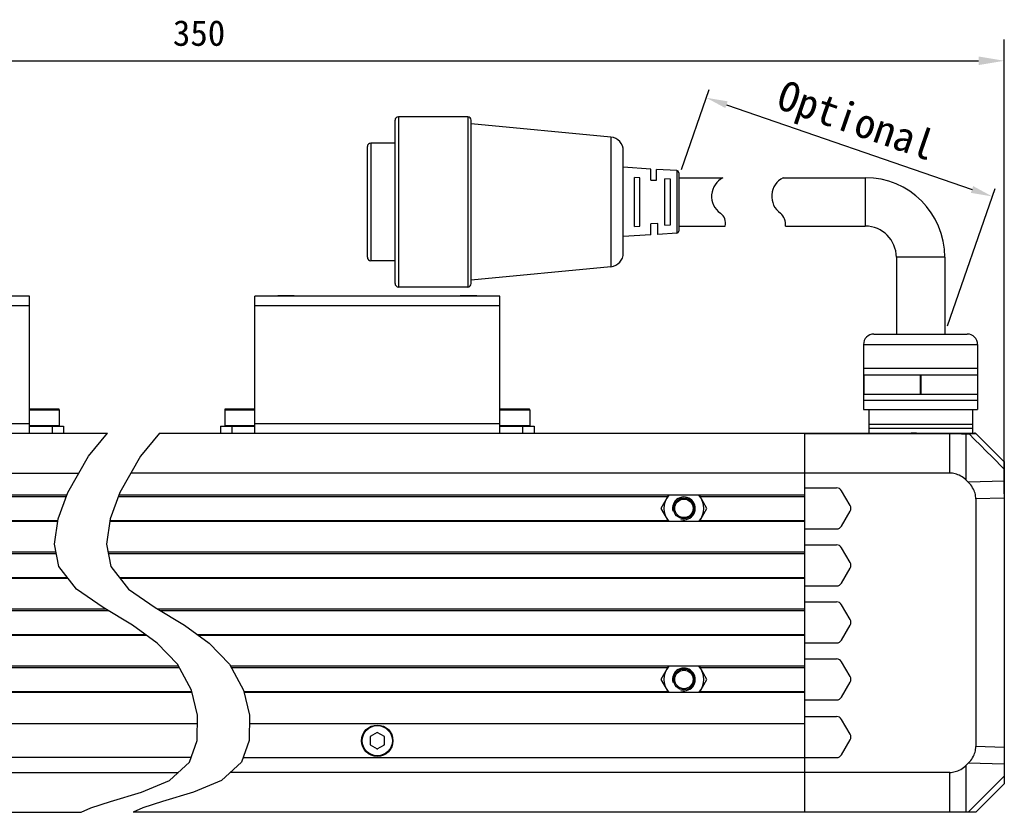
# Model space of a CAD drawing. Header units: millimetres. Extents: x 47 to 603, y 225 to 507.
# Tile 4 of 6: x 277 to 392, y 317 to 409. Entities that reach past the tile are written whole.
import ezdxf

# ---------------------------------------------------------------- set-up
doc = ezdxf.new("R2010")
doc.units = ezdxf.units.MM
doc.header["$LTSCALE"] = 46.255
doc.header["$PDMODE"] = 3
doc.header["$PDSIZE"] = 8
doc.layers.get('0').update_dxf_attribs({"linetype": 'CONTINUOUS'})
doc.layers.get('Defpoints').update_dxf_attribs({"linetype": 'CONTINUOUS'})
doc.layers.add('00_COMPONENTS', color=7, linetype='CONTINUOUS')
doc.layers.add('51__DRAFT_DIMS', color=7, linetype='CONTINUOUS')
doc.layers.add('标注', color=3, linetype='CONTINUOUS', lineweight=25)
doc.layers.add('粗实线', color=7, linetype='CONTINUOUS', lineweight=30)
doc.styles.get("Standard").update_dxf_attribs({"font": 'simfang.ttf'})
doc.dimstyles.new('CST Standard', dxfattribs={"dimtxt": 3.5, "dimasz": 2.5, "dimexe": 1, "dimexo": 1, "dimgap": 0.6, "dimtad": 1, "dimtoh": 1, "dimdsep": 46, "dimtxsty": 'STANDARD', "dimcen": -2.5, "dimdle": 5, "dimadec": 1, "dimazin": 2, "dimtfac": 1, "dimtofl": 0, "dimtmove": 0, "dimatfit": 0, "dimfxl": 1, "dimtolj": 1, "dimarcsym": 0})
doc.dimstyles.new('DIMSTYLE_1', dxfattribs={"dimtxt": 3, "dimasz": 3, "dimexe": 2.5, "dimexo": 0.5, "dimgap": 0.75, "dimtad": 1, "dimlfac": 1.5, "dimdsep": 46, "dimtxsty": 'STANDARD', "dimblk": '_FILLED', "dimblk1": '_FILLED', "dimblk2": '_FILLED', "dimcen": 0.09, "dimclrt": 3, "dimazin": 2, "dimtp": 0.5, "dimtm": 0.5, "dimtfac": 1, "dimtofl": 0, "dimtmove": 0, "dimatfit": 3, "dimldrblk": '_FILLED', "dimfxl": 1, "dimtolj": 1, "dimarcsym": 0})

# ---------------------------------------------------------------- blocks, each defined once
blk = doc.blocks.new('_FILLED')
at = {"color": 0, "linetype": 'ByBlock'}
blk.add_solid([(0, 0), (-1, 0.167), (-1, -0.167)], dxfattribs=at)
blk = doc.blocks.new('*D12')
at = {"layer": '51__DRAFT_DIMS', "color": 0, "lineweight": -2}
for p, q in [((203.34, 353.93), (203.34, 407.05)), ((391.7, 353.93), (391.7, 407.05)), ((206.34, 404.55), (388.7, 404.55))]:
    blk.add_line(p, q, dxfattribs=at)
at = {"layer": 'Defpoints', "color": 0}
for p in [(391.7, 404.55), (203.34, 353.43), (391.7, 353.43)]:
    blk.add_point(p, dxfattribs=at)
at = {"layer": '51__DRAFT_DIMS', "color": 0, "linetype": 'ByBlock', "lineweight": -2, "xscale": 3, "yscale": 3, "zscale": 3, "rotation": 180}
blk.add_blockref('_FILLED', (203.34, 404.55), dxfattribs=at)
at = {"layer": '51__DRAFT_DIMS', "color": 0, "linetype": 'ByBlock', "lineweight": -2, "xscale": 3, "yscale": 3, "zscale": 3}
blk.add_blockref('_FILLED', (391.7, 404.55), dxfattribs=at)
at = {"layer": '51__DRAFT_DIMS', "color": 3, "insert": (297.52, 409.3), "char_height": 3, "attachment_point": 2, "line_spacing_factor": 0.9}
blk.add_mtext('\\A1;350', dxfattribs=at)
blk = doc.blocks.new('*D11')
at = {"layer": 'Defpoints', "color": 0}
for p in [(353.61, 390.89), (390.29, 388.69), (384.74, 372.6)]:
    blk.add_point(p, dxfattribs=at)
at = {"layer": '标注', "color": 0, "linetype": 'Continuous', "lineweight": -2, "ltscale": 3}
for p, q in [((353.94, 391.83), (357.17, 401.18)), ((359.2, 399.42), (387.93, 389.51)), ((385.06, 373.55), (390.62, 389.64))]:
    blk.add_line(p, q, dxfattribs=at)
at = {"layer": '标注', "color": 0}
for points in [[(359.34, 399.81), (359.07, 399.03), (356.84, 400.23)], [(387.79, 389.11), (388.06, 389.9), (390.29, 388.69)]]:
    blk.add_solid(points, dxfattribs=at)
at = {"layer": '标注', "color": 7, "insert": (374.27, 397.14), "char_height": 3.5, "attachment_point": 5, "rotation": 340.9636}
blk.add_mtext('\\A1;Optional', dxfattribs=at)

msp = doc.modelspace()

# ---------------------------------------------------------------- linework, layer by layer
msp.add_line((388.580341, 371.387836), (388.580341, 363.764726))
at = {"color": 4}
for p, q in [((284.59858, 358.328669), (286.811964, 361.024582)), ((292.893385, 361.024582), (290.680001, 358.328669)), ((282.157591, 354.078238), (284.59858, 358.328669)), ((290.680001, 358.328669), (288.239012, 354.078238)), ((281.03734, 351.005051), (282.157591, 354.078238)), ((288.239012, 354.078238), (287.118761, 351.005051)), ((280.62096, 348.057705), (281.03734, 351.005051)), ((287.118761, 351.005051), (286.702381, 348.057705)), ((281.116943, 345.440863), (280.62096, 348.057705)), ((286.702381, 348.057705), (287.198365, 345.440863)), ((283.189917, 342.786236), (281.116943, 345.440863)), ((287.198365, 345.440863), (289.271338, 342.786236)), ((286.318357, 340.620776), (283.189917, 342.786236)), ((289.271338, 342.786236), (292.399778, 340.620776)), ((289.754318, 338.57259), (286.318357, 340.620776)), ((292.399778, 340.620776), (295.835739, 338.57259)), ((292.637861, 336.474626), (289.754318, 338.57259)), ((295.835739, 338.57259), (298.719282, 336.474626)), ((294.980984, 333.996129), (292.637861, 336.474626)), ((298.719282, 336.474626), (301.062405, 333.996129)), ((296.622591, 330.975863), (294.980984, 333.996129)), ((301.062405, 333.996129), (302.704013, 330.975863)), ((297.32537, 328.056902), (296.622591, 330.975863)), ((302.704013, 330.975863), (303.406791, 328.056902)), ((297.302851, 325.100717), (297.32537, 328.056902)), ((303.406791, 328.056902), (303.384272, 325.100717)), ((296.414462, 322.546618), (297.302851, 325.100717)), ((303.384272, 325.100717), (302.495883, 322.546618)), ((294.077519, 320.394713), (296.414462, 322.546618)), ((302.495883, 322.546618), (300.158941, 320.394713)), ((290.800062, 319.027853), (294.077519, 320.394713)), ((300.158941, 320.394713), (296.881483, 319.027853)), ((287.152699, 317.967769), (290.800062, 319.027853)), ((296.881483, 319.027853), (293.23412, 317.967769)), ((284.843174, 317.212649), (287.152699, 317.967769)), ((293.23412, 317.967769), (290.924595, 317.212649)), ((283.723463, 316.691249), (284.843174, 317.212649)), ((290.924595, 317.212649), (289.804884, 316.691249))]:
    msp.add_line(p, q, dxfattribs=at)
at = {"layer": '00_COMPONENTS', "color": 7}
for p, q in [((277.676554, 377.024582), (249.009887, 377.024582)), ((277.676554, 361.024582), (277.676554, 377.024582)), ((304.034405, 361.024582), (304.034405, 377.024582)), ((332.701072, 377.024582), (304.034405, 377.024582)), ((306.767756, 377.092182), (306.701072, 377.025497)), ((306.76774, 377.092182), (308.634403, 377.092182)), ((308.634387, 377.092182), (308.701072, 377.025497)), ((328.101089, 377.092182), (328.034405, 377.025497)), ((328.101074, 377.092182), (329.967736, 377.092182)), ((329.967721, 377.092182), (330.034405, 377.025497)), ((332.701072, 361.024582), (332.701072, 377.024582)), ((281.109887, 363.824582), (277.676554, 363.824582)), ((281.176554, 363.757916), (281.176554, 361.891249)), ((300.534405, 363.757916), (300.534405, 361.891249)), ((304.034405, 363.824582), (300.601072, 363.824582)), ((336.134405, 363.824582), (332.701072, 363.824582)), ((336.201072, 363.757916), (336.201072, 361.891249)), ((277.676554, 361.824582), (281.676554, 361.824582)), ((281.676554, 361.824582), (281.676554, 361.024582)), ((300.034405, 361.824582), (300.034405, 361.024582)), ((300.034405, 361.824582), (304.034405, 361.824582)), ((332.701072, 361.824582), (336.701072, 361.824582)), ((336.701072, 361.824582), (336.701072, 361.024582)), ((206.676554, 361.024582), (286.811964, 361.024582)), ((292.893385, 361.024582), (388.233613, 361.024582)), ((368.367738, 316.691249), (368.367738, 361.024582)), ((387.973568, 361.58117), (375.838103, 361.58117)), ((380.108703, 361.024582), (380.79771, 361.036724)), ((380.79771, 361.036724), (381.413414, 361.047328)), ((391.6614, 357.691249), (391.701072, 357.691249)), ((391.701072, 357.691249), (391.701072, 320.024582)), ((209.711853, 356.357916), (283.466792, 356.357916)), ((385.332439, 356.357916), (289.548213, 356.357916)), ((387.484408, 355.272209), (387.220868, 355.528441)), ((282.040826, 353.757916), (213.34322, 353.757916)), ((368.367738, 353.757916), (288.122247, 353.757916)), ((352.418599, 353.757916), (351.533328, 352.224582)), ((356.921931, 352.224582), (356.03666, 353.757916)), ((368.367738, 354.624582), (372.086998, 354.624582)), ((373.665089, 352.557916), (372.664348, 354.291249)), ((388.367738, 353.341424), (388.367738, 324.374408)), ((351.533328, 352.224582), (352.418599, 350.691249)), ((356.03666, 350.691249), (356.921931, 352.224582)), ((372.664348, 350.157916), (373.665089, 351.891249)), ((280.993008, 350.691249), (213.34322, 350.691249)), ((368.367738, 350.691249), (287.074429, 350.691249)), ((368.367738, 349.824582), (372.086998, 349.824582)), ((368.367738, 347.957916), (372.086998, 347.957916)), ((280.804137, 347.091249), (213.34322, 347.091249)), ((368.367738, 347.091249), (286.885558, 347.091249)), ((373.665089, 345.891249), (372.664348, 347.624582)), ((372.664348, 343.491249), (373.665089, 345.224582)), ((282.222904, 344.024582), (213.34322, 344.024582)), ((368.367738, 344.024582), (288.304325, 344.024582)), ((368.367738, 343.157916), (372.086998, 343.157916)), ((368.367738, 341.291249), (372.086998, 341.291249)), ((373.665089, 339.224582), (372.664348, 340.957916)), ((286.647484, 340.424582), (213.34322, 340.424582)), ((368.367738, 340.424582), (292.728906, 340.424582)), ((372.664348, 336.824582), (373.665089, 338.557916)), ((291.423825, 337.357916), (213.34322, 337.357916)), ((368.367738, 337.357916), (297.505246, 337.357916)), ((368.367738, 336.491249), (372.086998, 336.491249)), ((368.367738, 334.624582), (372.086998, 334.624582)), ((373.665089, 332.557916), (372.664348, 334.291249)), ((295.11046, 333.757916), (213.34322, 333.757916)), ((368.367738, 333.757916), (301.191882, 333.757916)), ((352.418599, 333.757916), (351.533328, 332.224582)), ((356.921931, 332.224582), (356.03666, 333.757916)), ((351.533328, 332.224582), (352.418599, 330.691249)), ((356.03666, 330.691249), (356.921931, 332.224582)), ((372.664348, 330.157916), (373.665089, 331.891249)), ((296.691116, 330.691249), (213.34322, 330.691249)), ((368.367738, 330.691249), (302.772537, 330.691249)), ((368.367738, 329.824582), (372.086998, 329.824582)), ((368.367738, 327.891249), (372.086998, 327.891249)), ((373.665089, 325.824582), (372.664348, 327.557916)), ((297.317506, 327.024582), (213.34322, 327.024582)), ((368.367738, 327.024582), (303.398927, 327.024582)), ((318.367738, 326.022958), (317.534405, 325.541833)), ((319.201072, 325.541833), (318.367738, 326.022958)), ((317.534405, 325.541833), (317.534405, 324.579582)), ((319.201072, 324.579582), (319.201072, 325.541833)), ((372.664348, 323.424582), (373.665089, 325.157916)), ((317.534405, 324.579582), (318.367738, 324.098457)), ((318.367738, 324.098457), (319.201072, 324.579582)), ((296.6039, 323.091249), (209.623961, 323.091249)), ((302.685322, 323.091249), (372.086998, 323.091249)), ((209.711853, 321.357916), (295.123545, 321.357916)), ((385.332439, 321.357916), (301.204967, 321.357916)), ((387.220868, 322.18739), (387.484408, 322.443622)), ((391.701072, 320.024582), (388.367738, 316.691249)), ((206.676554, 316.691249), (283.723463, 316.691249)), ((388.367738, 316.691249), (289.804884, 316.691249))]:
    msp.add_line(p, q, dxfattribs=at)
at = {"layer": '00_COMPONENTS', "color": 4}
for p, q in [((306.867738, 377.092182), (306.867738, 377.024582)), ((308.534405, 377.092182), (308.534405, 377.024582)), ((328.201072, 377.092182), (328.201072, 377.024582)), ((329.867738, 377.092182), (329.867738, 377.024582)), ((277.676554, 375.891249), (249.009887, 375.891249)), ((332.701072, 375.891249), (304.034405, 375.891249)), ((277.676554, 363.757916), (281.176554, 363.757916)), ((300.534405, 363.757916), (304.034405, 363.757916)), ((332.701072, 363.757916), (336.201072, 363.757916)), ((249.009887, 362.157916), (277.676554, 362.157916)), ((281.176554, 361.891249), (277.676554, 361.891249)), ((280.34322, 361.824582), (280.34322, 361.024582)), ((304.034405, 361.891249), (300.534405, 361.891249)), ((301.367738, 361.824582), (301.367738, 361.024582)), ((304.034405, 362.157916), (332.701072, 362.157916)), ((336.201072, 361.891249), (332.701072, 361.891249)), ((335.367738, 361.824582), (335.367738, 361.024582)), ((368.367738, 360.966004), (385.332439, 360.966004)), ((385.332439, 356.357916), (385.332439, 361.024582)), ((385.332439, 360.966004), (385.461853, 360.965829)), ((385.984071, 360.963447), (386.359115, 360.959323)), ((386.359115, 360.959323), (386.691594, 360.953884)), ((387.220868, 360.941119), (387.573622, 360.941119)), ((387.220868, 355.528441), (387.220868, 360.941119)), ((387.573622, 360.941119), (388.276553, 360.961879)), ((388.231105, 361.024582), (388.248312, 361.0238)), ((388.276553, 360.961879), (388.297201, 360.96241)), ((388.297201, 360.96241), (388.353635, 360.964176)), ((388.353635, 360.964176), (388.370303, 360.964473)), ((388.370303, 360.964473), (388.374683, 360.966354)), ((391.701072, 355.38913), (387.484408, 355.272209)), ((229.36934, 353.624582), (281.992222, 353.624582)), ((288.073644, 353.624582), (352.341619, 353.624582)), ((356.11364, 353.624582), (368.367738, 353.624582)), ((391.701072, 353.433851), (388.367738, 353.341424)), ((229.36934, 350.824582), (281.011844, 350.824582)), ((287.093266, 350.824582), (352.341619, 350.824582)), ((356.11364, 350.824582), (368.367738, 350.824582)), ((213.34322, 346.957916), (280.829408, 346.957916)), ((286.91083, 346.957916), (368.367738, 346.957916)), ((213.34322, 344.157916), (282.118785, 344.157916)), ((288.200207, 344.157916), (368.367738, 344.157916)), ((213.34322, 340.291249), (286.871159, 340.291249)), ((292.952581, 340.291249), (368.367738, 340.291249)), ((213.34322, 337.491249), (291.240565, 337.491249)), ((297.321986, 337.491249), (368.367738, 337.491249)), ((229.36934, 333.624582), (295.182931, 333.624582)), ((301.264352, 333.624582), (352.341619, 333.624582)), ((356.11364, 333.624582), (368.367738, 333.624582)), ((229.36934, 330.824582), (296.659014, 330.824582)), ((302.740435, 330.824582), (352.341619, 330.824582)), ((356.11364, 330.824582), (368.367738, 330.824582)), ((391.701072, 324.28198), (388.367738, 324.374408)), ((385.332439, 316.691249), (385.332439, 321.357916)), ((387.220868, 316.691249), (387.220868, 322.18739)), ((391.701072, 322.326702), (387.484408, 322.443622)), ((391.701072, 320.907913), (387.484408, 316.691249))]:
    msp.add_line(p, q, dxfattribs=at)
for points in [[(385.461853, 360.965829), (385.591761, 360.965523), (385.72196, 360.965035), (385.853087, 360.964396), (385.984071, 360.963447)], [(386.691594, 360.953884), (386.880605, 360.949702), (386.96464, 360.948012), (387.040562, 360.946024), (387.108167, 360.943805), (387.168186, 360.942066), (387.220868, 360.941119)], [(387.107563, 361.024582), (387.122233, 361.023472), (387.13674, 361.020154), (387.150923, 361.014664), (387.164625, 361.007063), (387.177694, 360.997437), (387.189983, 360.985891), (387.201358, 360.972555), (387.211691, 360.957575), (387.220868, 360.941119)], [(387.460316, 361.024582), (387.474986, 361.023472), (387.489493, 361.020154), (387.503676, 361.014664), (387.517378, 361.007064), (387.530447, 360.997437), (387.542736, 360.985892), (387.554111, 360.972555), (387.564445, 360.957576), (387.573622, 360.941119)], [(391.701072, 356.808345), (390.277107, 358.233438), (389.58318, 358.928171), (388.90129, 359.611029), (388.231438, 360.282012), (387.573622, 360.941119)], [(388.248312, 361.0238), (388.265385, 361.02146), (388.28219, 361.017581), (388.298595, 361.012192), (388.314472, 361.005335), (388.329698, 360.997065), (388.344152, 360.987447), (388.357723, 360.976554), (388.370303, 360.964473)], [(389.533411, 359.807889), (389.154353, 360.184846), (388.76665, 360.570375), (388.370303, 360.964473)], [(391.6614, 357.691249), (391.318582, 358.032288), (390.971026, 358.378021), (390.618731, 358.728448), (390.262998, 359.082276), (389.533411, 359.807889)]]:
    msp.add_lwpolyline(points, dxfattribs=at)
at = {"layer": '00_COMPONENTS', "color": 7}
for points in [[(389.351687, 359.994127), (388.967369, 360.376579), (388.587037, 360.755048), (388.374683, 360.966354)], [(391.665448, 357.691249), (391.333057, 358.022113), (390.928812, 358.424483), (390.528553, 358.82287), (390.132279, 359.217273), (389.351687, 359.994127)], [(387.220868, 355.528441), (387.066491, 355.668294), (386.911163, 355.794529), (386.754884, 355.907147), (386.597336, 356.005656), (386.438838, 356.090547), (386.280339, 356.163294), (386.122113, 356.224009), (385.963888, 356.27258), (385.805794, 356.310142), (385.647877, 356.337075), (385.490092, 356.352999), (385.332439, 356.357916)], [(388.367738, 353.341424), (388.362436, 353.504512), (388.345415, 353.667406), (388.316675, 353.830104), (388.276612, 353.992658), (388.224829, 354.155016), (388.160142, 354.317033), (388.082683, 354.47901), (387.992319, 354.640645), (387.887467, 354.800887), (387.767602, 354.959387), (387.633248, 355.116494), (387.484408, 355.272209)], [(387.484408, 322.443622), (387.633249, 322.599336), (387.767605, 322.756447), (387.887475, 322.914955), (387.992334, 323.075214), (388.082707, 323.236871), (388.160171, 323.398865), (388.224857, 323.560895), (388.276635, 323.723264), (388.316694, 323.885814), (388.345428, 324.048496), (388.362443, 324.211361), (388.367738, 324.374408)], [(385.332439, 321.357916), (385.490092, 321.362832), (385.647877, 321.378756), (385.805794, 321.405689), (385.963888, 321.443251), (386.122113, 321.491822), (386.280339, 321.552537), (386.438838, 321.625284), (386.597336, 321.710176), (386.754884, 321.808685), (386.911163, 321.921302), (387.066491, 322.047537), (387.220868, 322.18739)]]:
    msp.add_lwpolyline(points, dxfattribs=at)
for centre, radius in [((354.227629, 352.224582), 1.214), ((354.227629, 352.224582), 1.080667), ((354.227629, 332.224582), 1.214), ((354.227629, 332.224582), 1.080667), ((318.367738, 325.057916), 1.833333)]:
    msp.add_circle(centre, radius, dxfattribs=at)
at = {"layer": '00_COMPONENTS', "color": 4}
msp.add_circle((318.367738, 325.057916), 1.766667, dxfattribs=at)
at = {"layer": '00_COMPONENTS', "color": 7}
for centre, radius, start, end in [((281.109887, 363.757916), 0.066667, 0, 90), ((300.601072, 363.757916), 0.066667, 90, 180), ((336.134405, 363.757916), 0.066667, 0, 90), ((281.109887, 361.891249), 0.066667, 270, 0), ((300.601072, 361.891249), 0.066667, 180, 270), ((336.134405, 361.891249), 0.066667, 270, 0), ((388.233613, 360.824582), 0.2, 45.14210747, 89.99999995), ((354.227629, 352.224582), 2.333333, 138.90565966, 221.09434034), ((354.227629, 352.224582), 2.333333, 318.90565966, 41.09434034), ((372.086998, 353.957916), 0.666667, 30, 90), ((373.087738, 352.224582), 0.666667, 330, 30), ((372.086998, 350.491249), 0.666667, 270, 330), ((372.086998, 347.291249), 0.666667, 30, 90), ((373.087738, 345.557916), 0.666667, 330, 30), ((372.086998, 343.824582), 0.666667, 270, 330), ((372.086998, 340.624582), 0.666667, 30, 90), ((373.087738, 338.891249), 0.666667, 330, 30), ((372.086998, 337.157916), 0.666667, 270, 330), ((372.086998, 333.957916), 0.666667, 30, 90), ((354.227629, 332.224582), 2.333333, 138.90565966, 221.09434034), ((354.227629, 332.224582), 2.333333, 318.90565966, 41.09434034), ((373.087738, 332.224582), 0.666667, 330, 30), ((372.086998, 330.491249), 0.666667, 270, 330), ((372.086998, 327.224582), 0.666667, 30, 90), ((318.367738, 325.057916), 0.933333, 87.02337069, 93.56599281), ((318.367738, 325.057916), 0.933333, 147.57064843, 153.23449942), ((318.367738, 325.057916), 0.933333, 27.89716756, 33.56599281), ((373.087738, 325.491249), 0.666667, 330, 30), ((318.367738, 325.057916), 0.933333, 207.79183564, 212.9067657), ((318.367738, 325.057916), 0.933333, 267.5745112, 272.9067657), ((318.367738, 325.057916), 0.933333, 328.11507585, 333.23449942), ((372.086998, 323.757916), 0.666667, 270, 330)]:
    msp.add_arc(centre, radius, start, end, dxfattribs=at)
at = {"layer": '00_COMPONENTS', "color": 4}
for centre in [(354.227629, 352.224582), (354.227629, 332.224582)]:
    msp.add_arc(centre, 1.333333, 255, 195, dxfattribs=at)
at = {"layer": '粗实线', "color": 7, "linetype": 'Continuous'}
for p, q in [((320.444176, 378.508499), (320.444176, 397.599251)), ((320.848691, 398.003767), (320.848691, 378.103984)), ((328.939001, 398.003767), (320.848691, 398.003767)), ((328.939001, 398.003767), (328.939001, 378.103984)), ((329.343517, 378.508499), (329.343517, 397.599251)), ((345.677783, 395.636648), (329.343517, 397.194736)), ((345.677783, 395.636648), (345.677783, 380.471103)), ((317.208052, 381.581627), (317.208052, 394.526123)), ((317.612567, 394.930639), (317.612567, 381.177112)), ((320.444176, 394.930639), (317.612567, 394.930639)), ((347.142199, 382.081853), (347.142199, 394.025897)), ((350.378323, 391.896773), (347.142199, 392.09903)), ((350.378323, 390.607134), (350.378323, 391.896746)), ((353.386878, 391.708738), (351.025548, 391.856321)), ((351.025548, 390.591706), (351.025548, 391.856295)), ((353.386878, 391.708738), (353.386878, 384.399013)), ((348.436649, 385.181815), (348.436649, 390.925935)), ((349.083874, 390.885484), (348.436649, 390.925935)), ((349.083874, 385.222267), (349.083874, 390.885484)), ((350.378323, 390.607134), (351.025548, 390.591706)), ((351.996385, 385.3437), (351.996385, 390.76405)), ((352.64235, 390.723678), (351.996385, 390.76405)), ((352.64235, 385.384073), (352.64235, 390.723678)), ((353.614447, 391.466501), (353.614447, 384.641249)), ((353.614447, 390.885484), (358.791817, 390.885484)), ((357.634905, 390.885484), (358.799016, 390.885484)), ((365.829967, 390.885484), (375.433587, 390.885484)), ((375.433587, 390.885484), (375.433587, 385.222267)), ((348.436649, 385.181815), (349.083874, 385.222267)), ((351.187354, 385.519916), (350.378323, 385.500616)), ((350.378323, 384.211004), (350.378323, 385.500616)), ((351.187354, 384.261568), (351.187354, 385.519916)), ((351.996385, 385.3437), (352.64235, 385.384073)), ((353.614447, 385.222267), (359.068478, 385.222267)), ((357.634905, 385.222267), (359.068464, 385.222267)), ((366.099415, 385.222267), (375.433587, 385.222267)), ((350.378323, 384.210978), (347.142199, 384.00872)), ((353.386878, 384.399013), (351.187354, 384.261542)), ((384.737444, 381.581627), (379.074227, 381.581627)), ((379.074227, 381.581627), (379.074227, 372.601383)), ((384.737444, 381.581627), (384.737444, 372.601383)), ((320.444176, 381.177112), (317.612567, 381.177112)), ((345.677783, 380.471103), (329.343517, 378.913015)), ((328.939001, 378.103984), (320.848691, 378.103984)), ((376.448906, 372.601383), (387.362764, 372.601383)), ((375.23133, 371.387836), (375.23133, 367.8281)), ((375.23133, 371.387836), (388.580341, 371.387836)), ((375.23133, 368.596679), (388.580341, 368.596679)), ((375.23133, 367.8281), (375.23133, 365.562813)), ((375.23133, 367.8281), (388.580341, 367.8281)), ((375.268309, 367.8281), (375.268309, 365.562813)), ((381.868856, 367.8281), (381.868856, 365.562813)), ((381.942814, 367.8281), (381.942814, 365.562813)), ((375.23133, 365.562813), (375.23133, 363.782945)), ((375.23133, 365.562813), (388.580341, 365.562813)), ((375.23133, 364.875137), (388.580341, 364.875137)), ((375.236256, 363.782945), (388.580341, 363.764726)), ((375.838103, 363.782945), (375.838103, 361.024582)), ((387.973568, 363.765554), (387.973568, 361.024582)), ((375.838103, 362.08398), (387.973568, 362.08398))]:
    msp.add_line(p, q, dxfattribs=at)
for centre, radius, start, end in [((320.848691, 397.599251), 0.404516, 90, 180), ((328.939001, 397.599251), 0.404516, 0, 90), ((345.524137, 394.025897), 1.618062, 0, 84.55117433), ((317.612567, 394.526123), 0.404516, 90, 180), ((353.371738, 391.466501), 0.242709, 0, 86.42366563), ((359.889738, 388.717281), 2.427093, 116.69949276, 234.75249301), ((366.920689, 388.717281), 2.427093, 116.69949276, 234.75249301), ((375.433587, 381.581627), 9.303857, 0, 90), ((357.64862, 385.545879), 1.456256, 347.16041167, 54.75249301), ((364.489128, 385.472941), 1.629681, 351.1517566, 50.761148), ((353.371738, 384.641249), 0.242709, 273.57633437, 0), ((375.433587, 381.581627), 3.64064, 0, 90), ((317.612567, 381.581627), 0.404516, 180, 270), ((345.524137, 382.081853), 1.618062, 275.44882567, 0), ((320.848691, 378.508499), 0.404516, 180, 270), ((328.939001, 378.508499), 0.404516, 270, 0), ((376.444876, 371.387836), 1.213547, 90, 180), ((387.366795, 371.387836), 1.213547, 0, 90)]:
    msp.add_arc(centre, radius, start, end, dxfattribs=at)

# ---------------------------------------------------------------- dimensions: what is measured, and where the dimension line sits
at = {"layer": '51__DRAFT_DIMS', "color": 4}
dim = msp.add_linear_dim(base=(391.701072, 404.551928), p1=(203.34322, 353.433851), p2=(391.701072, 353.433851), text='350', dimstyle='DIMSTYLE_1', override={"dimdec": 4, "dimlfac": 1.5, "dimtxsty": 'STANDARD'}, dxfattribs=at)
dim.commit()
dim.dimension.update_dxf_attribs({"geometry": '*D12', "text_midpoint": (297.522146, 407.301928)})
at = {"layer": '标注', "color": 9, "ltscale": 3}
dim = msp.add_linear_dim(base=(390.289662, 388.692989), p1=(353.614447, 390.885484), p2=(384.737444, 372.601383), angle=340.96361141, text='Optional', dimstyle='CST Standard', override={"dimlfac": 2, "dimtxsty": 'STANDARD', "dimclrt": 7}, dxfattribs=at)
dim.commit()
dim.dimension.update_dxf_attribs({"geometry": '*D11', "text_midpoint": (373.36855, 394.531419), "dimtype": 160})

doc.saveas('drawing.dxf')
